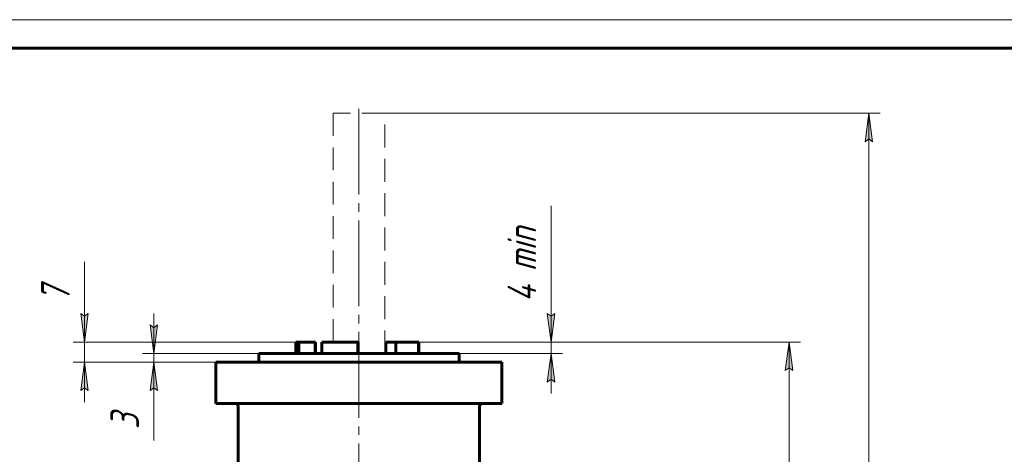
# Model space of a CAD drawing. Header units: millimetres. Extents: x 0 to 596, y 0 to 420.
# Tile 8 of 10: x 123 to 295, y 344 to 420. Entities that reach past the tile are written whole.
import ezdxf

# ---------------------------------------------------------------- set-up
doc = ezdxf.new("R2010")
doc.units = ezdxf.units.MM
for name, pattern in [('K5LT_AXLED', [19.5, 15, -1.5, 1.5, -1.5]), ('K5LT_BASIC', [0]), ('K5LT_DASHED', [6, 4, -2]), ('K5LT_THIN', [0])]:
    doc.linetypes.add(name, pattern=pattern)
doc.layers.add('Системный слой', color=7, linetype='Continuous')
doc.layers.add('Системный слой (1)', color=7, linetype='Continuous', true_color=0x6c6c6c)
doc.styles.add('KDIMTEXTSTYLE', font='txt', dxfattribs={"width": 0.96, "oblique": 15, "height": 5})
doc.styles.add('KTEXTSTYLE', font='txt', dxfattribs={"width": 0.96, "height": 5})
doc.dimstyles.new('KDIMSTYLE (0.50)', dxfattribs={"dimtxt": 5, "dimasz": 1, "dimexe": 2, "dimexo": 0, "dimgap": 1, "dimtad": 1, "dimlfac": 2, "dimtxsty": 'KDIMTEXTSTYLE', "dimsah": 1, "dimcen": 0, "dimdle": 1, "dimadec": 0, "dimazin": 0, "dimtfac": 0.667, "dimtmove": 0, "dimatfit": 3, "dimfxl": 1, "dimtvp": 1, "dimtolj": 1, "dimtzin": 0, "dimarcsym": 0})

# ---------------------------------------------------------------- blocks, each defined once
blk = doc.blocks.new('D3')
at = {"layer": 'Системный слой (1)'}
for points in [[(216.1, 363.69), (216.76, 368.69), (216.1, 368.19), (215.44, 368.69)], [(216.76, 356.69), (216.1, 361.69), (215.44, 356.69), (216.1, 357.19)]]:
    blk.add_hatch(color=7, dxfattribs=at).paths.add_polyline_path(points)
at = {"layer": 'Системный слой (1)', "color": 7, "linetype": 'K5LT_THIN', "lineweight": 18, "true_color": 0xffffff}
for p, q in [((216.1, 368.69), (216.1, 387.47)), ((216.1, 363.69), (216.1, 370.69)), ((216.1, 368.19), (215.44, 368.69)), ((215.44, 368.69), (216.1, 363.69)), ((216.1, 363.69), (216.76, 368.69)), ((216.76, 368.69), (216.1, 368.19)), ((216.1, 363.69), (216.1, 368.69)), ((190.96, 363.69), (218.1, 363.69)), ((216.1, 361.69), (216.1, 363.69)), ((200.03, 361.69), (218.1, 361.69)), ((216.1, 361.69), (215.44, 356.69)), ((216.76, 356.69), (216.1, 361.69)), ((216.1, 361.69), (216.1, 354.69)), ((215.44, 356.69), (216.1, 357.19)), ((216.1, 357.19), (216.76, 356.69))]:
    blk.add_line(p, q, dxfattribs=at)
blk.add_wipeout([(215.1, 370.69), (207.72, 370.69), (207.72, 384.88), (215.1, 384.88)]).dxf.layer = 'Системный слой (1)'
at = {"layer": 'Системный слой (1)', "color": 7, "insert": (208.51, 370.69), "char_height": 5, "attachment_point": 1, "rotation": 90, "style": 'KTEXTSTYLE'}
blk.add_mtext('\\fArial|b0|c204|p34;\\H5.0;\\W1.000;\\Q15;\\fGOST Type AU|b0|i0|c204|p34;\\Q15;\\W0.960;4 min', dxfattribs=at)
blk = doc.blocks.new('KDIMARROW_01')
at = {"layer": 'Системный слой'}
blk.add_hatch(color=0, dxfattribs=at).paths.add_polyline_path([(-5, -0.66), (0, 0), (-5, 0.66), (-4.5, 0)])
at = {"layer": 'Системный слой', "color": 0, "linetype": 'K5LT_THIN', "lineweight": 18}
for p, q in [((-4.5, 0), (-5, 0.66)), ((-5, 0.66), (0, 0)), ((0, 0), (-5, -0.66)), ((-5, -0.66), (-4.5, 0))]:
    blk.add_line(p, q, dxfattribs=at)
at = {"layer": 'Системный слой (1)', "color": 0, "linetype": 'K5LT_THIN', "lineweight": 18}
blk.add_line((176.97, 57.12), (176.47, 57.12), dxfattribs=at)
blk = doc.blocks.new('D4')
at = {"layer": 'Системный слой (1)'}
for points in [[(258.35, 358.69), (257.7, 363.69), (257.04, 358.69), (257.7, 359.19)], [(257.7, 189.19), (258.35, 194.19), (257.7, 193.69), (257.04, 194.19)]]:
    blk.add_hatch(color=7, dxfattribs=at).paths.add_polyline_path(points)
at = {"layer": 'Системный слой (1)', "color": 7, "linetype": 'K5LT_THIN', "lineweight": 18, "true_color": 0xffffff}
for p, q in [((190.96, 363.69), (259.7, 363.69)), ((257.04, 358.69), (257.7, 363.69)), ((257.7, 363.69), (258.35, 358.69)), ((257.7, 363.69), (257.7, 189.19)), ((257.7, 359.19), (257.04, 358.69)), ((258.35, 358.69), (257.7, 359.19)), ((257.7, 189.19), (257.04, 194.19)), ((257.04, 194.19), (257.7, 193.69)), ((257.7, 193.69), (258.35, 194.19)), ((258.35, 194.19), (257.7, 189.19)), ((235.03, 189.19), (259.7, 189.19))]:
    blk.add_line(p, q, dxfattribs=at)
blk.add_wipeout([(256.7, 260.22), (249.31, 260.22), (249.31, 270.73), (256.7, 270.73)]).dxf.layer = 'Системный слой (1)'
at = {"layer": 'Системный слой (1)', "color": 7, "insert": (250.11, 260.22), "char_height": 5, "attachment_point": 1, "rotation": 90, "style": 'KTEXTSTYLE'}
blk.add_mtext('\\fArial|b0|c204|p34;\\H5.0;\\W1.000;\\Q15;\\fGOST Type AU|b0|i0|c204|p34;\\Q15;\\W0.960;349', dxfattribs=at)
blk = doc.blocks.new('D5')
at = {"layer": 'Системный слой (1)'}
for points in [[(272.3, 398.69), (271.65, 403.69), (270.99, 398.69), (271.65, 399.19)], [(271.65, 189.19), (272.3, 194.19), (271.65, 193.69), (270.99, 194.19)]]:
    blk.add_hatch(color=7, dxfattribs=at).paths.add_polyline_path(points)
at = {"layer": 'Системный слой (1)', "color": 7, "linetype": 'K5LT_THIN', "lineweight": 18, "true_color": 0xffffff}
for p, q in [((187.03, 403.69), (273.65, 403.69)), ((270.99, 398.69), (271.65, 403.69)), ((271.65, 403.69), (272.3, 398.69)), ((271.65, 189.19), (271.65, 403.69)), ((271.65, 399.19), (270.99, 398.69)), ((272.3, 398.69), (271.65, 399.19)), ((271.65, 189.19), (270.99, 194.19)), ((270.99, 194.19), (271.65, 193.69)), ((271.65, 193.69), (272.3, 194.19)), ((272.3, 194.19), (271.65, 189.19)), ((235.03, 189.19), (273.65, 189.19))]:
    blk.add_line(p, q, dxfattribs=at)
blk.add_wipeout([(270.65, 260.58), (263.26, 260.58), (263.26, 271.35), (270.65, 271.35)]).dxf.layer = 'Системный слой (1)'
at = {"layer": 'Системный слой (1)', "color": 7, "insert": (264.06, 260.58), "char_height": 5, "attachment_point": 1, "rotation": 90, "style": 'KTEXTSTYLE'}
blk.add_mtext('\\fArial|b0|c204|p34;\\H5.0;\\W1.000;\\Q15;\\fGOST Type AU|b0|i0|c204|p34;\\Q15;\\W0.960;429', dxfattribs=at)
blk = doc.blocks.new('D6')
at = {"layer": 'Системный слой (1)'}
for points in [[(134.58, 363.69), (135.23, 368.69), (134.58, 368.19), (133.92, 368.69)], [(135.23, 355.19), (134.58, 360.19), (133.92, 355.19), (134.58, 355.69)]]:
    blk.add_hatch(color=7, dxfattribs=at).paths.add_polyline_path(points)
at = {"layer": 'Системный слой (1)', "color": 7, "linetype": 'K5LT_THIN', "lineweight": 18, "true_color": 0xffffff}
for p, q in [((134.58, 368.7), (134.58, 377.69)), ((134.58, 363.69), (134.58, 370.69)), ((134.58, 368.19), (133.92, 368.69)), ((133.92, 368.69), (134.58, 363.69)), ((134.58, 363.69), (134.58, 368.7)), ((134.58, 363.69), (135.23, 368.69)), ((135.23, 368.69), (134.58, 368.19)), ((172.01, 363.69), (132.58, 363.69)), ((134.58, 360.19), (134.58, 363.69)), ((164.28, 360.19), (132.58, 360.19)), ((134.58, 360.19), (133.92, 355.19)), ((135.23, 355.19), (134.58, 360.19)), ((134.58, 360.19), (134.58, 353.19)), ((133.92, 355.19), (134.58, 355.69)), ((134.58, 355.69), (135.23, 355.19))]:
    blk.add_line(p, q, dxfattribs=at)
blk.add_wipeout([(133.58, 370.7), (126.19, 370.7), (126.19, 375.49), (133.58, 375.49)]).dxf.layer = 'Системный слой (1)'
at = {"layer": 'Системный слой (1)', "color": 7, "insert": (126.99, 370.7), "char_height": 5, "attachment_point": 1, "rotation": 90, "style": 'KTEXTSTYLE'}
blk.add_mtext('\\fArial|b0|c204|p34;\\H5.0;\\W1.000;\\Q15;\\fGOST Type AU|b0|i0|c204|p34;\\Q15;\\W0.960;7', dxfattribs=at)
blk = doc.blocks.new('D7')
at = {"layer": 'Системный слой (1)'}
for points in [[(146.68, 361.69), (147.33, 366.69), (146.68, 366.19), (146.02, 366.69)], [(147.33, 355.19), (146.68, 360.19), (146.02, 355.19), (146.68, 355.69)]]:
    blk.add_hatch(color=7, dxfattribs=at).paths.add_polyline_path(points)
at = {"layer": 'Системный слой (1)', "color": 7, "linetype": 'K5LT_THIN', "lineweight": 18, "true_color": 0xffffff}
for p, q in [((146.68, 361.69), (146.68, 368.69)), ((146.68, 366.19), (146.02, 366.69)), ((146.02, 366.69), (146.68, 361.69)), ((146.68, 361.69), (147.33, 366.69)), ((147.33, 366.69), (146.68, 366.19)), ((165.03, 361.69), (144.68, 361.69)), ((146.68, 360.19), (146.68, 361.69)), ((165.03, 360.19), (144.68, 360.19)), ((146.68, 360.19), (146.02, 355.19)), ((147.33, 355.19), (146.68, 360.19)), ((146.68, 360.19), (146.68, 353.19)), ((146.68, 360.19), (146.68, 355.2)), ((146.02, 355.19), (146.68, 355.69)), ((146.68, 355.69), (147.33, 355.19)), ((146.68, 355.2), (146.68, 346.46))]:
    blk.add_line(p, q, dxfattribs=at)
blk.add_wipeout([(145.68, 348.46), (138.29, 348.46), (138.29, 353.01), (145.68, 353.01)]).dxf.layer = 'Системный слой (1)'
at = {"layer": 'Системный слой (1)', "color": 7, "insert": (139.09, 348.46), "char_height": 5, "attachment_point": 1, "rotation": 90, "style": 'KTEXTSTYLE'}
blk.add_mtext('\\fArial|b0|c204|p34;\\H5.0;\\W1.000;\\Q15;\\fGOST Type AU|b0|i0|c204|p34;\\Q15;\\W0.960;3', dxfattribs=at)
blk = doc.blocks.new('U33')
at = {"color": 7, "linetype": 'K5LT_THIN', "lineweight": 18, "true_color": 0xffffff}
blk.add_line((0, 420), (594, 420), dxfattribs=at)
at = {"color": 143, "linetype": 'K5LT_BASIC', "lineweight": 60, "true_color": 0x33acca}
blk.add_line((20, 415), (589, 415), dxfattribs=at)

msp = doc.modelspace()

# ---------------------------------------------------------------- linework, layer by layer
at = {"layer": 'Системный слой (1)', "color": 30, "linetype": 'K5LT_AXLED', "lineweight": 18, "true_color": 0xff8000}
msp.add_line((182.5263, 291.9462), (182.5263, 405.6904), dxfattribs=at)
at = {"layer": 'Системный слой (1)', "color": 7, "linetype": 'K5LT_DASHED', "lineweight": 18, "true_color": 0xffffff}
for p, q in [((178.0263, 363.6904), (178.0263, 403.6904)), ((187.0263, 403.6904), (178.0263, 403.6904)), ((187.0263, 361.6904), (187.0263, 403.6904))]:
    msp.add_line(p, q, dxfattribs=at)
at = {"layer": 'Системный слой (1)', "color": 143, "linetype": 'K5LT_BASIC', "lineweight": 60, "true_color": 0x33acca}
for p, q in [((171.5263, 361.6904), (171.5263, 363.6904)), ((171.5263, 363.6904), (172.007, 363.6904)), ((172.007, 363.6904), (174.8759, 363.6904)), ((172.007, 361.6904), (172.007, 363.6904)), ((174.9179, 363.6904), (174.8759, 363.6904)), ((174.8759, 361.6904), (174.8759, 363.6904)), ((174.9179, 361.6904), (174.9179, 363.6904)), ((176.0607, 363.6904), (182.3344, 363.6904)), ((176.0607, 361.6904), (176.0607, 363.6904)), ((182.3344, 363.6904), (182.3867, 363.6904)), ((182.3344, 361.6904), (182.3344, 363.6904)), ((182.3867, 361.6904), (182.3867, 363.6904)), ((187.2286, 361.6904), (187.2286, 363.6904)), ((187.2286, 363.6904), (188.992, 363.6904)), ((188.992, 361.6904), (188.992, 363.6904)), ((188.992, 363.6904), (192.927, 363.6904)), ((192.927, 363.6904), (192.9879, 363.6904)), ((192.927, 361.6904), (192.927, 363.6904)), ((192.9879, 361.6904), (192.9879, 363.6904)), ((165.0263, 360.1904), (165.0263, 361.6904)), ((165.0263, 361.6904), (200.0263, 361.6904)), ((200.0263, 360.1904), (200.0263, 361.6904)), ((157.5263, 360.1904), (164.2763, 360.1904)), ((157.5263, 352.9404), (157.5263, 360.1904)), ((164.2763, 360.1904), (200.7763, 360.1904)), ((200.7763, 360.1904), (207.5263, 360.1904)), ((207.5263, 352.9404), (207.5263, 360.1904)), ((164.2763, 352.9404), (157.5263, 352.9404)), ((164.2763, 352.9404), (200.7763, 352.9404)), ((207.5263, 352.9404), (200.7763, 352.9404)), ((161.4251, 342.1162), (161.4251, 352.4404)), ((203.6276, 342.1162), (203.6276, 352.4404))]:
    msp.add_line(p, q, dxfattribs=at)
for centre, start, end in [((160.9251, 352.4404), 0, 90), ((204.1276, 352.4404), 90, 180)]:
    msp.add_arc(centre, 0.5, start, end, dxfattribs=at)

# ---------------------------------------------------------------- next in the draw order: dimensions: what is measured, and where the dimension line sits
at = {"layer": 'Системный слой (1)', "color": 7}
for base, p1, p2, override, picture, middle in [((216.1007, 361.6904), (190.9595, 363.6904), (200.0263, 361.6904), {"dimexo": 0, "dimtoh": 1, "dimpost": '\\fGOST Type AU|b0|c204|p34;\\H5.0;\\W0.960;\\Q15;<>\\fGOST Type AU|b0|c204|p34;\\H5.0;\\W0.960;\\Q15;\\fGOST Type AU|b0|i0|c204|p34;\\Q15; min', "dimblk1": 'KDIMARROW_01', "dimblk2": 'KDIMARROW_01', "dimse1": 0, "dimse2": 0, "dimclrt": 7, "dimtol": 1, "dimtp": 0, "dimtm": 0, "dimtdec": 5, "dimtmove": 1, "dimtolj": 1}, 'D3', (216.1007, 378.0827)), ((134.5754, 360.1904), (172.007, 363.6904), (164.2763, 360.1904), {"dimexo": 0, "dimtoh": 1, "dimpost": '\\fGOST Type AU|b0|c204|p34;\\H5.0;\\W0.960;\\Q15;<>', "dimblk1": 'KDIMARROW_01', "dimblk2": 'KDIMARROW_01', "dimse1": 0, "dimse2": 0, "dimclrt": 7, "dimtol": 1, "dimtp": 0, "dimtm": 0, "dimtdec": 5, "dimtmove": 1, "dimtolj": 1}, 'D6', (134.5754, 373.1929))]:
    dim = msp.add_linear_dim(base=base, p1=p1, p2=p2, angle=90, dimstyle='KDIMSTYLE (0.50)', override=override, dxfattribs=at)
    dim.commit()
    dim.dimension.update_dxf_attribs({"geometry": picture, "text_midpoint": middle, "dimtype": 160})

# ---------------------------------------------------------------- next in the draw order: dimensions: what is measured, and where the dimension line sits
for base, p1, p2, override, picture, middle in [((146.6755, 360.1904), (165.0263, 361.6904), (165.0263, 360.1904), {"dimexo": 0, "dimtoh": 1, "dimpost": '\\fGOST Type AU|b0|c204|p34;\\H5.0;\\W0.960;\\Q15;<>', "dimblk1": 'KDIMARROW_01', "dimblk2": 'KDIMARROW_01', "dimse1": 0, "dimse2": 0, "dimclrt": 7, "dimtol": 1, "dimtp": 0, "dimtm": 0, "dimtdec": 5, "dimtmove": 1, "dimtolj": 1}, 'D7', (146.6755, 350.8302)), ((257.6963, 363.6904), (235.0263, 189.1904), (190.9595, 363.6904), {"dimexo": 0, "dimpost": '\\fGOST Type AU|b0|c204|p34;\\H5.0;\\W0.960;\\Q15;<>', "dimblk1": 'KDIMARROW_01', "dimblk2": 'KDIMARROW_01', "dimse1": 0, "dimse2": 0, "dimclrt": 7, "dimtol": 1, "dimtp": 0, "dimtm": 0, "dimtdec": 5, "dimtolj": 1}, 'D4', (257.6963, 265.6904))]:
    dim = msp.add_linear_dim(base=base, p1=p1, p2=p2, angle=90, dimstyle='KDIMSTYLE (0.50)', override=override, dxfattribs=at)
    dim.commit()
    dim.dimension.update_dxf_attribs({"geometry": picture, "text_midpoint": middle, "dimtype": 160})

# ---------------------------------------------------------------- next in the draw order: dimensions: what is measured, and where the dimension line sits
dim = msp.add_linear_dim(base=(271.6466, 189.1904), p1=(187.0263, 403.6904), p2=(235.0263, 189.1904), angle=90, dimstyle='KDIMSTYLE (0.50)', override={"dimexo": 0, "dimpost": '\\fGOST Type AU|b0|c204|p34;\\H5.0;\\W0.960;\\Q15;<>', "dimblk1": 'KDIMARROW_01', "dimblk2": 'KDIMARROW_01', "dimse1": 0, "dimse2": 0, "dimclrt": 7, "dimtol": 1, "dimtp": 0, "dimtm": 0, "dimtdec": 5, "dimtolj": 1}, dxfattribs=at)
dim.commit()
dim.dimension.update_dxf_attribs({"geometry": 'D5', "text_midpoint": (271.6466, 266.1904), "dimtype": 160})

# ---------------------------------------------------------------- next in the draw order: block references
msp.add_blockref('U33', (0, 0))

doc.saveas('drawing.dxf')
